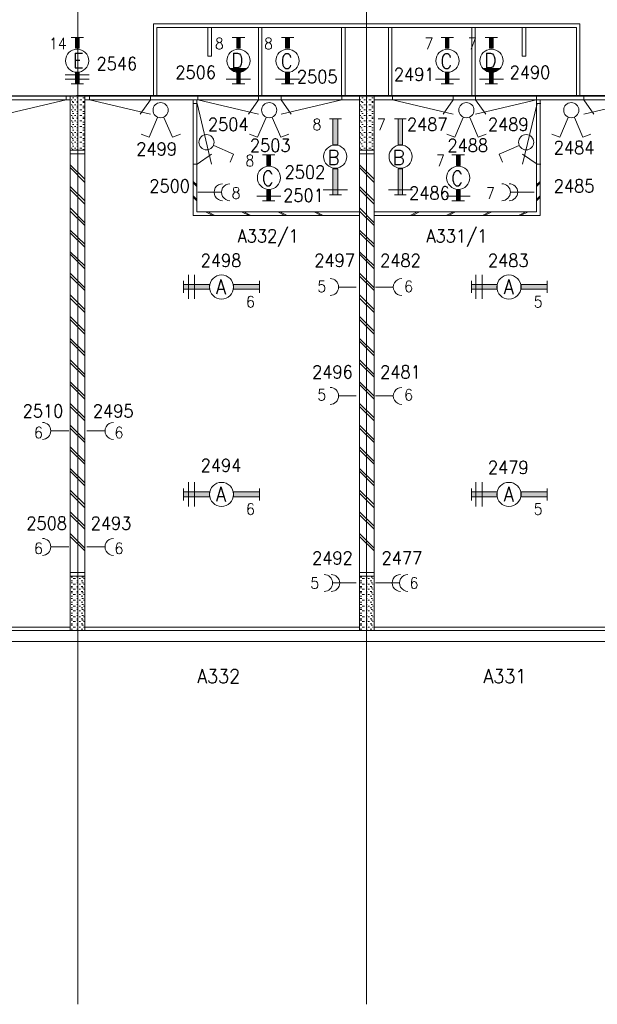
# Model space of a CAD drawing. Header units: metres. Extents: x -119 to 0, y 0 to 84.
# Tile 9 of 53: x -93 to -85, y 35 to 49. Entities that reach past the tile are written whole.
import ezdxf
from ezdxf.enums import TextEntityAlignment as Align

# ---------------------------------------------------------------- set-up
doc = ezdxf.new("R2010")
doc.units = ezdxf.units.M
doc.header["$MEASUREMENT"] = 0
doc.layers.add('Level 1', color=1, linetype='Continuous', lineweight=0)
doc.styles.add('Style-STANDARD', font='STANDARD.shx')

# ---------------------------------------------------------------- blocks, each defined once
blk = doc.blocks.new('FCAD29')
at = {"layer": 'Level 1', "color": 1, "linetype": 'Continuous', "lineweight": 0}
blk.add_circle((0, 0), 1, dxfattribs=at)
blk = doc.blocks.new('FCAD30')
at = {"layer": 'Level 1', "color": 1, "linetype": 'Continuous', "lineweight": 0}
blk.add_circle((0, 0), 1, dxfattribs=at)
blk = doc.blocks.new('FCAD31')
at = {"layer": 'Level 1', "color": 1, "linetype": 'Continuous', "lineweight": 0}
blk.add_circle((0, 0), 1, dxfattribs=at)
blk = doc.blocks.new('FCAD32')
at = {"layer": 'Level 1', "color": 1, "linetype": 'Continuous', "lineweight": 0}
blk.add_circle((0, 0), 1, dxfattribs=at)

msp = doc.modelspace()

# ---------------------------------------------------------------- linework, layer by layer
at = {"layer": 'Level 1', "color": 11, "linetype": 'Continuous', "lineweight": 0}
for p, q in [((-92.567, 62.078), (-92.567, 35.354)), ((-88.575, 62.078), (-88.575, 35.354)), ((-106.454, 47.899), (-6.907, 47.899)), ((-106.454, 40.368), (-6.907, 40.368))]:
    msp.add_line(p, q, dxfattribs=at)
at = {"layer": 'Level 1', "color": 1, "linetype": 'Continuous', "lineweight": 0}
for p, q in [((-91.519, 47.899), (-91.519, 48.901)), ((-91.519, 48.901), (-85.628, 48.901)), ((-91.472, 47.899), (-91.472, 48.851)), ((-91.472, 48.851), (-85.675, 48.851)), ((-90.77, 48.851), (-90.77, 48.453)), ((-90.719, 48.453), (-90.719, 48.851)), ((-90.068, 47.899), (-90.068, 48.851)), ((-90.022, 47.899), (-90.022, 48.851)), ((-88.922, 47.899), (-88.922, 48.851)), ((-88.872, 47.899), (-88.872, 48.851)), ((-88.271, 47.899), (-88.271, 48.851)), ((-88.224, 47.899), (-88.224, 48.851)), ((-87.121, 47.899), (-87.121, 48.851)), ((-87.074, 47.899), (-87.074, 48.851)), ((-86.423, 48.453), (-86.423, 48.851)), ((-86.373, 48.851), (-86.373, 48.453)), ((-85.675, 47.899), (-85.675, 48.851)), ((-85.628, 47.899), (-85.628, 48.901)), ((-92.657, 48.71), (-92.485, 48.71)), ((-90.259, 48.71), (-90.431, 48.71)), ((-89.581, 48.71), (-89.749, 48.71)), ((-87.375, 48.71), (-87.542, 48.71)), ((-86.766, 48.71), (-86.934, 48.71)), ((-90.77, 48.453), (-90.719, 48.453)), ((-86.373, 48.453), (-86.423, 48.453)), ((-92.739, 48.196), (-92.407, 48.196)), ((-90.228, 48.282), (-90.462, 48.282)), ((-90.24, 48.274), (-90.439, 48.274)), ((-90.252, 48.262), (-90.431, 48.262)), ((-90.271, 48.25), (-90.419, 48.25)), ((-90.279, 48.242), (-90.388, 48.242)), ((-86.735, 48.282), (-86.961, 48.282)), ((-86.747, 48.274), (-86.946, 48.274)), ((-86.755, 48.262), (-86.934, 48.262)), ((-86.774, 48.25), (-86.926, 48.25)), ((-86.786, 48.242), (-86.895, 48.242)), ((-92.739, 48.137), (-92.407, 48.137)), ((-92.657, 48.071), (-92.485, 48.071)), ((-90.178, 48.137), (-90.513, 48.137)), ((-90.259, 48.071), (-90.431, 48.071)), ((-89.499, 48.137), (-89.831, 48.137)), ((-89.581, 48.071), (-89.749, 48.071)), ((-87.289, 48.137), (-87.62, 48.137)), ((-87.375, 48.071), (-87.542, 48.071)), ((-86.681, 48.137), (-87.012, 48.137)), ((-86.766, 48.071), (-86.934, 48.071)), ((-100.659, 47.904), (-92.474, 47.904)), ((-92.728, 47.9), (-92.728, 47.85)), ((-92.669, 40.52), (-92.669, 47.899)), ((-92.583, 47.909), (-84.472, 47.909)), ((-92.47, 40.52), (-92.47, 47.899)), ((-92.402, 47.9), (-92.402, 47.85)), ((-91.562, 47.9), (-91.562, 47.85)), ((-90.906, 47.9), (-90.906, 47.85)), ((-90.066, 47.9), (-90.066, 47.85)), ((-89.756, 47.9), (-89.756, 47.85)), ((-88.916, 47.9), (-88.916, 47.85)), ((-88.673, 40.52), (-88.673, 47.899)), ((-88.47, 40.52), (-88.47, 47.899)), ((-88.218, 47.9), (-88.218, 47.85)), ((-87.378, 47.9), (-87.378, 47.85)), ((-87.068, 47.9), (-87.068, 47.85)), ((-86.228, 47.9), (-86.228, 47.85)), ((-85.572, 47.9), (-85.572, 47.85)), ((-96.466, 47.849), (-92.669, 47.849)), ((-92.728, 47.85), (-93.568, 47.65)), ((-92.645, 47.849), (-92.657, 47.849)), ((-92.645, 47.782), (-92.657, 47.782)), ((-92.63, 47.829), (-92.645, 47.829)), ((-92.63, 47.763), (-92.645, 47.763)), ((-92.618, 47.88), (-92.638, 47.88)), ((-92.618, 47.814), (-92.638, 47.814)), ((-92.591, 47.849), (-92.61, 47.849)), ((-92.591, 47.782), (-92.61, 47.782)), ((-92.559, 47.88), (-92.579, 47.88)), ((-92.559, 47.829), (-92.579, 47.829)), ((-92.559, 47.814), (-92.579, 47.814)), ((-92.559, 47.763), (-92.579, 47.763)), ((-92.509, 47.849), (-92.536, 47.849)), ((-92.509, 47.782), (-92.536, 47.782)), ((-92.478, 47.88), (-92.497, 47.88)), ((-92.478, 47.829), (-92.497, 47.829)), ((-92.478, 47.814), (-92.497, 47.814)), ((-92.478, 47.763), (-92.497, 47.763)), ((-92.47, 47.849), (-88.673, 47.849)), ((-92.402, 47.85), (-91.562, 47.65)), ((-91.562, 47.85), (-91.702, 47.65)), ((-90.969, 46.25), (-90.969, 47.849)), ((-90.966, 47.8), (-90.916, 47.8)), ((-90.918, 46.305), (-90.918, 47.849)), ((-90.916, 47.8), (-90.716, 46.96)), ((-90.906, 47.85), (-90.066, 47.65)), ((-90.066, 47.85), (-90.206, 47.65)), ((-88.916, 47.85), (-89.756, 47.65)), ((-89.756, 47.85), (-89.616, 47.65)), ((-88.653, 47.849), (-88.661, 47.849)), ((-88.653, 47.782), (-88.661, 47.782)), ((-88.634, 47.829), (-88.653, 47.829)), ((-88.634, 47.763), (-88.653, 47.763)), ((-88.622, 47.88), (-88.642, 47.88)), ((-88.622, 47.814), (-88.642, 47.814)), ((-88.591, 47.849), (-88.61, 47.849)), ((-88.591, 47.782), (-88.61, 47.782)), ((-88.564, 47.88), (-88.579, 47.88)), ((-88.564, 47.829), (-88.579, 47.829)), ((-88.564, 47.814), (-88.579, 47.814)), ((-88.564, 47.763), (-88.579, 47.763)), ((-88.513, 47.849), (-88.544, 47.849)), ((-88.513, 47.782), (-88.544, 47.782)), ((-88.482, 47.88), (-88.501, 47.88)), ((-88.482, 47.829), (-88.501, 47.829)), ((-88.482, 47.814), (-88.501, 47.814)), ((-88.482, 47.763), (-88.501, 47.763)), ((-88.47, 47.849), (-84.677, 47.849)), ((-88.218, 47.85), (-87.378, 47.65)), ((-87.378, 47.85), (-87.518, 47.65)), ((-86.228, 47.85), (-87.068, 47.65)), ((-87.068, 47.85), (-86.928, 47.65)), ((-86.218, 47.8), (-86.418, 46.96)), ((-86.225, 46.305), (-86.225, 47.849)), ((-86.168, 47.8), (-86.218, 47.8)), ((-86.174, 46.25), (-86.174, 47.849)), ((-84.732, 47.85), (-85.572, 47.65)), ((-85.572, 47.85), (-85.432, 47.65)), ((-92.645, 47.712), (-92.657, 47.712)), ((-92.645, 47.634), (-92.657, 47.634)), ((-92.63, 47.689), (-92.645, 47.689)), ((-92.63, 47.611), (-92.645, 47.611)), ((-92.618, 47.74), (-92.638, 47.74)), ((-92.618, 47.662), (-92.638, 47.662)), ((-92.591, 47.712), (-92.61, 47.712)), ((-92.591, 47.634), (-92.61, 47.634)), ((-92.559, 47.74), (-92.579, 47.74)), ((-92.559, 47.689), (-92.579, 47.689)), ((-92.559, 47.662), (-92.579, 47.662)), ((-92.559, 47.611), (-92.579, 47.611)), ((-92.509, 47.712), (-92.536, 47.712)), ((-92.509, 47.634), (-92.536, 47.634)), ((-92.478, 47.74), (-92.497, 47.74)), ((-92.478, 47.689), (-92.497, 47.689)), ((-92.478, 47.662), (-92.497, 47.662)), ((-92.478, 47.611), (-92.497, 47.611)), ((-88.653, 47.712), (-88.661, 47.712)), ((-88.653, 47.634), (-88.661, 47.634)), ((-88.634, 47.689), (-88.653, 47.689)), ((-88.634, 47.611), (-88.653, 47.611)), ((-88.622, 47.74), (-88.642, 47.74)), ((-88.622, 47.662), (-88.642, 47.662)), ((-88.591, 47.712), (-88.61, 47.712)), ((-88.591, 47.634), (-88.61, 47.634)), ((-88.564, 47.74), (-88.579, 47.74)), ((-88.564, 47.689), (-88.579, 47.689)), ((-88.564, 47.662), (-88.579, 47.662)), ((-88.564, 47.611), (-88.579, 47.611)), ((-88.513, 47.712), (-88.544, 47.712)), ((-88.513, 47.634), (-88.544, 47.634)), ((-88.482, 47.74), (-88.501, 47.74)), ((-88.482, 47.689), (-88.501, 47.689)), ((-88.482, 47.662), (-88.501, 47.662)), ((-88.482, 47.611), (-88.501, 47.611)), ((-92.645, 47.56), (-92.657, 47.56)), ((-92.645, 47.482), (-92.657, 47.482)), ((-92.63, 47.541), (-92.645, 47.541)), ((-92.618, 47.591), (-92.638, 47.591)), ((-92.618, 47.51), (-92.638, 47.51)), ((-92.591, 47.56), (-92.61, 47.56)), ((-92.591, 47.482), (-92.61, 47.482)), ((-92.559, 47.591), (-92.579, 47.591)), ((-92.559, 47.541), (-92.579, 47.541)), ((-92.559, 47.51), (-92.579, 47.51)), ((-92.509, 47.56), (-92.536, 47.56)), ((-92.509, 47.482), (-92.536, 47.482)), ((-92.478, 47.591), (-92.497, 47.591)), ((-92.478, 47.541), (-92.497, 47.541)), ((-92.478, 47.51), (-92.497, 47.51)), ((-91.464, 47.607), (-91.581, 47.334)), ((-91.374, 47.607), (-91.257, 47.334)), ((-89.963, 47.607), (-90.08, 47.334)), ((-89.877, 47.607), (-89.76, 47.334)), ((-89.086, 47.588), (-88.922, 47.588)), ((-88.653, 47.56), (-88.661, 47.56)), ((-88.653, 47.482), (-88.661, 47.482)), ((-88.634, 47.541), (-88.653, 47.541)), ((-88.622, 47.591), (-88.642, 47.591)), ((-88.622, 47.51), (-88.642, 47.51)), ((-88.591, 47.56), (-88.61, 47.56)), ((-88.591, 47.482), (-88.61, 47.482)), ((-88.564, 47.591), (-88.579, 47.591)), ((-88.564, 47.541), (-88.579, 47.541)), ((-88.564, 47.51), (-88.579, 47.51)), ((-88.513, 47.56), (-88.544, 47.56)), ((-88.513, 47.482), (-88.544, 47.482)), ((-88.482, 47.591), (-88.501, 47.591)), ((-88.482, 47.541), (-88.501, 47.541)), ((-88.482, 47.51), (-88.501, 47.51)), ((-88.189, 47.588), (-88.026, 47.588)), ((-87.238, 47.607), (-87.355, 47.334)), ((-87.148, 47.607), (-87.032, 47.334)), ((-85.788, 47.607), (-85.905, 47.334)), ((-85.702, 47.607), (-85.585, 47.334)), ((-92.645, 47.4), (-92.657, 47.4)), ((-92.63, 47.463), (-92.645, 47.463)), ((-92.63, 47.381), (-92.645, 47.381)), ((-92.618, 47.432), (-92.638, 47.432)), ((-92.618, 47.361), (-92.638, 47.361)), ((-92.591, 47.4), (-92.61, 47.4)), ((-92.559, 47.463), (-92.579, 47.463)), ((-92.559, 47.432), (-92.579, 47.432)), ((-92.559, 47.381), (-92.579, 47.381)), ((-92.559, 47.361), (-92.579, 47.361)), ((-92.509, 47.4), (-92.536, 47.4)), ((-92.478, 47.463), (-92.497, 47.463)), ((-92.478, 47.432), (-92.497, 47.432)), ((-92.478, 47.381), (-92.497, 47.381)), ((-92.478, 47.361), (-92.497, 47.361)), ((-91.581, 47.334), (-91.69, 47.377)), ((-91.257, 47.334), (-91.148, 47.377)), ((-90.08, 47.334), (-90.193, 47.377)), ((-89.76, 47.334), (-89.651, 47.377)), ((-88.653, 47.4), (-88.661, 47.4)), ((-88.634, 47.463), (-88.653, 47.463)), ((-88.634, 47.381), (-88.653, 47.381)), ((-88.622, 47.432), (-88.642, 47.432)), ((-88.622, 47.361), (-88.642, 47.361)), ((-88.591, 47.4), (-88.61, 47.4)), ((-88.564, 47.463), (-88.579, 47.463)), ((-88.564, 47.432), (-88.579, 47.432)), ((-88.564, 47.381), (-88.579, 47.381)), ((-88.564, 47.361), (-88.579, 47.361)), ((-88.513, 47.4), (-88.544, 47.4)), ((-88.482, 47.463), (-88.501, 47.463)), ((-88.482, 47.432), (-88.501, 47.432)), ((-88.482, 47.381), (-88.501, 47.381)), ((-88.482, 47.361), (-88.501, 47.361)), ((-87.355, 47.334), (-87.464, 47.377)), ((-87.032, 47.334), (-86.922, 47.377)), ((-85.905, 47.334), (-86.014, 47.377)), ((-85.585, 47.334), (-85.476, 47.377)), ((-92.645, 47.334), (-92.657, 47.334)), ((-92.645, 47.264), (-92.657, 47.264)), ((-92.63, 47.315), (-92.645, 47.315)), ((-92.63, 47.241), (-92.645, 47.241)), ((-92.618, 47.291), (-92.638, 47.291)), ((-92.618, 47.209), (-92.638, 47.209)), ((-92.591, 47.334), (-92.61, 47.334)), ((-92.591, 47.264), (-92.61, 47.264)), ((-92.559, 47.315), (-92.579, 47.315)), ((-92.559, 47.291), (-92.579, 47.291)), ((-92.559, 47.241), (-92.579, 47.241)), ((-92.559, 47.209), (-92.579, 47.209)), ((-92.509, 47.334), (-92.536, 47.334)), ((-92.509, 47.264), (-92.536, 47.264)), ((-92.478, 47.315), (-92.497, 47.315)), ((-92.478, 47.291), (-92.497, 47.291)), ((-92.478, 47.241), (-92.497, 47.241)), ((-92.478, 47.209), (-92.497, 47.209)), ((-90.684, 47.217), (-90.412, 47.1)), ((-88.653, 47.334), (-88.661, 47.334)), ((-88.653, 47.264), (-88.661, 47.264)), ((-88.634, 47.315), (-88.653, 47.315)), ((-88.634, 47.241), (-88.653, 47.241)), ((-88.622, 47.291), (-88.642, 47.291)), ((-88.622, 47.209), (-88.642, 47.209)), ((-88.591, 47.334), (-88.61, 47.334)), ((-88.591, 47.264), (-88.61, 47.264)), ((-88.564, 47.315), (-88.579, 47.315)), ((-88.564, 47.291), (-88.579, 47.291)), ((-88.564, 47.241), (-88.579, 47.241)), ((-88.564, 47.209), (-88.579, 47.209)), ((-88.513, 47.334), (-88.544, 47.334)), ((-88.513, 47.264), (-88.544, 47.264)), ((-88.482, 47.315), (-88.501, 47.315)), ((-88.482, 47.291), (-88.501, 47.291)), ((-88.482, 47.241), (-88.501, 47.241)), ((-88.482, 47.209), (-88.501, 47.209)), ((-86.466, 47.217), (-86.743, 47.1)), ((-92.47, 47.155), (-92.669, 47.155)), ((-92.47, 47.104), (-92.669, 47.104)), ((-92.645, 47.182), (-92.657, 47.182)), ((-92.63, 47.163), (-92.645, 47.163)), ((-92.591, 47.182), (-92.61, 47.182)), ((-92.559, 47.163), (-92.579, 47.163)), ((-92.509, 47.182), (-92.536, 47.182)), ((-92.478, 47.163), (-92.497, 47.163)), ((-90.916, 46.96), (-90.716, 47.1)), ((-90.412, 47.1), (-90.458, 46.991)), ((-89.842, 47.092), (-90.014, 47.092)), ((-88.47, 47.155), (-88.673, 47.155)), ((-88.47, 47.104), (-88.673, 47.104)), ((-88.653, 47.182), (-88.661, 47.182)), ((-88.634, 47.163), (-88.653, 47.163)), ((-88.591, 47.182), (-88.61, 47.182)), ((-88.564, 47.163), (-88.579, 47.163)), ((-88.513, 47.182), (-88.544, 47.182)), ((-88.482, 47.163), (-88.501, 47.163)), ((-87.223, 47.092), (-87.394, 47.092)), ((-86.743, 47.1), (-86.696, 46.991)), ((-86.218, 46.96), (-86.418, 47.1)), ((-92.47, 46.753), (-92.669, 46.952)), ((-90.966, 46.96), (-90.916, 46.96)), ((-88.47, 46.753), (-88.673, 46.952)), ((-86.168, 46.96), (-86.218, 46.96)), ((-92.47, 46.71), (-92.669, 46.913)), ((-88.47, 46.71), (-88.673, 46.913)), ((-90.918, 46.675), (-90.969, 46.722)), ((-90.918, 46.652), (-90.969, 46.703)), ((-86.225, 46.675), (-86.174, 46.722)), ((-86.225, 46.652), (-86.174, 46.703)), ((-92.47, 46.453), (-92.669, 46.652)), ((-92.47, 46.41), (-92.669, 46.613)), ((-90.918, 46.473), (-90.969, 46.523)), ((-90.583, 46.574), (-90.907, 46.574)), ((-88.84, 46.605), (-89.172, 46.605)), ((-89.086, 46.539), (-88.922, 46.539)), ((-88.47, 46.453), (-88.673, 46.652)), ((-88.47, 46.41), (-88.673, 46.613)), ((-87.94, 46.605), (-88.271, 46.605)), ((-88.189, 46.539), (-88.026, 46.539)), ((-86.583, 46.574), (-86.256, 46.574)), ((-86.225, 46.473), (-86.174, 46.523)), ((-90.918, 46.453), (-90.969, 46.504)), ((-89.757, 46.519), (-90.092, 46.519)), ((-89.842, 46.453), (-90.014, 46.453)), ((-87.141, 46.519), (-87.472, 46.519)), ((-87.223, 46.453), (-87.394, 46.453)), ((-86.225, 46.453), (-86.174, 46.504)), ((-92.47, 46.153), (-92.669, 46.356)), ((-92.47, 46.114), (-92.669, 46.313)), ((-88.673, 46.305), (-90.918, 46.305)), ((-90.7, 46.25), (-90.801, 46.305)), ((-90.673, 46.25), (-90.77, 46.305)), ((-90.197, 46.25), (-90.302, 46.305)), ((-90.174, 46.25), (-90.271, 46.305)), ((-89.702, 46.25), (-89.803, 46.305)), ((-89.671, 46.25), (-89.772, 46.305)), ((-89.203, 46.25), (-89.3, 46.305)), ((-89.172, 46.25), (-89.269, 46.305)), ((-88.47, 46.153), (-88.673, 46.356)), ((-88.47, 46.114), (-88.673, 46.313)), ((-88.47, 46.305), (-86.225, 46.305)), ((-87.971, 46.25), (-87.874, 46.305)), ((-87.94, 46.25), (-87.842, 46.305)), ((-87.472, 46.25), (-87.375, 46.305)), ((-87.441, 46.25), (-87.343, 46.305)), ((-86.973, 46.25), (-86.876, 46.305)), ((-86.946, 46.25), (-86.844, 46.305)), ((-86.474, 46.25), (-86.373, 46.305)), ((-86.447, 46.25), (-86.342, 46.305)), ((-88.673, 46.25), (-90.969, 46.25)), ((-88.47, 46.25), (-86.174, 46.25)), ((-92.47, 45.857), (-92.669, 46.051)), ((-92.47, 45.814), (-92.669, 46.013)), ((-88.47, 45.857), (-88.673, 46.051)), ((-88.47, 45.814), (-88.673, 46.013)), ((-92.47, 45.556), (-92.669, 45.751)), ((-92.47, 45.514), (-92.669, 45.716)), ((-88.47, 45.556), (-88.673, 45.751)), ((-88.47, 45.514), (-88.673, 45.716)), ((-92.47, 45.252), (-92.669, 45.455)), ((-88.47, 45.252), (-88.673, 45.455)), ((-92.47, 45.217), (-92.669, 45.412)), ((-91.105, 45.35), (-91.105, 45.182)), ((-91.035, 45.1), (-91.035, 45.432)), ((-90.953, 45.1), (-90.953, 45.432)), ((-90.053, 45.35), (-90.053, 45.182)), ((-88.47, 45.217), (-88.673, 45.412)), ((-87.125, 45.35), (-87.125, 45.182)), ((-87.063, 45.1), (-87.063, 45.432)), ((-86.977, 45.1), (-86.977, 45.432)), ((-86.08, 45.35), (-86.08, 45.182)), ((-88.716, 45.264), (-88.957, 45.264)), ((-88.451, 45.264), (-88.209, 45.264)), ((-92.47, 44.952), (-92.669, 45.155)), ((-92.47, 44.913), (-92.669, 45.112)), ((-88.47, 44.952), (-88.673, 45.155)), ((-88.47, 44.913), (-88.673, 45.112)), ((-92.47, 44.656), (-92.669, 44.855)), ((-92.47, 44.613), (-92.669, 44.816)), ((-88.47, 44.656), (-88.673, 44.855)), ((-88.47, 44.613), (-88.673, 44.816)), ((-92.47, 44.356), (-92.669, 44.554)), ((-92.47, 44.313), (-92.669, 44.516)), ((-88.47, 44.356), (-88.673, 44.554)), ((-88.47, 44.313), (-88.673, 44.516)), ((-92.47, 44.056), (-92.669, 44.258)), ((-92.47, 44.017), (-92.669, 44.215)), ((-88.47, 44.056), (-88.673, 44.258)), ((-88.47, 44.017), (-88.673, 44.215)), ((-92.47, 43.755), (-92.669, 43.954)), ((-88.47, 43.755), (-88.673, 43.954)), ((-92.47, 43.716), (-92.669, 43.915)), ((-88.47, 43.716), (-88.673, 43.915)), ((-88.716, 43.759), (-88.957, 43.759)), ((-88.451, 43.759), (-88.209, 43.759)), ((-92.47, 43.455), (-92.669, 43.654)), ((-92.47, 43.416), (-92.669, 43.615)), ((-88.47, 43.455), (-88.673, 43.654)), ((-88.47, 43.416), (-88.673, 43.615)), ((-92.688, 43.276), (-92.934, 43.276)), ((-92.47, 43.155), (-92.669, 43.354)), ((-92.47, 43.116), (-92.669, 43.315)), ((-92.439, 43.276), (-92.193, 43.276)), ((-88.47, 43.155), (-88.673, 43.354)), ((-88.47, 43.116), (-88.673, 43.315)), ((-92.47, 42.855), (-92.669, 43.057)), ((-92.47, 42.816), (-92.669, 43.015)), ((-88.47, 42.855), (-88.673, 43.057)), ((-88.47, 42.816), (-88.673, 43.015)), ((-92.47, 42.559), (-92.669, 42.757)), ((-92.47, 42.516), (-92.669, 42.718)), ((-88.47, 42.559), (-88.673, 42.757)), ((-88.47, 42.516), (-88.673, 42.718)), ((-92.47, 42.258), (-92.669, 42.457)), ((-91.105, 42.481), (-91.105, 42.313)), ((-91.035, 42.231), (-91.035, 42.566)), ((-90.953, 42.231), (-90.953, 42.566)), ((-90.053, 42.481), (-90.053, 42.313)), ((-88.47, 42.258), (-88.673, 42.457)), ((-87.125, 42.481), (-87.125, 42.313)), ((-87.063, 42.231), (-87.063, 42.566)), ((-86.977, 42.231), (-86.977, 42.566)), ((-86.08, 42.481), (-86.08, 42.313)), ((-92.47, 42.215), (-92.669, 42.418)), ((-88.47, 42.215), (-88.673, 42.418)), ((-92.47, 41.958), (-92.669, 42.157)), ((-92.47, 41.919), (-92.669, 42.118)), ((-88.47, 41.958), (-88.673, 42.157)), ((-88.47, 41.919), (-88.673, 42.118)), ((-92.47, 41.658), (-92.669, 41.857)), ((-92.47, 41.619), (-92.669, 41.818)), ((-88.47, 41.658), (-88.673, 41.857)), ((-88.47, 41.619), (-88.673, 41.818)), ((-92.688, 41.674), (-92.934, 41.674)), ((-92.439, 41.674), (-92.193, 41.674)), ((-92.669, 41.319), (-92.47, 41.319)), ((-92.669, 41.268), (-92.47, 41.268)), ((-92.657, 41.257), (-92.638, 41.257)), ((-92.63, 41.237), (-92.599, 41.237)), ((-92.579, 41.257), (-92.559, 41.257)), ((-92.548, 41.237), (-92.528, 41.237)), ((-92.509, 41.257), (-92.485, 41.257)), ((-92.485, 41.237), (-92.478, 41.237)), ((-88.673, 41.319), (-88.47, 41.319)), ((-88.673, 41.268), (-88.47, 41.268)), ((-88.661, 41.257), (-88.642, 41.257)), ((-88.634, 41.237), (-88.603, 41.237)), ((-88.579, 41.257), (-88.564, 41.257)), ((-88.556, 41.237), (-88.532, 41.237)), ((-88.513, 41.257), (-88.493, 41.257)), ((-88.493, 41.237), (-88.482, 41.237)), ((-92.657, 41.206), (-92.638, 41.206)), ((-92.657, 41.175), (-92.638, 41.175)), ((-92.657, 41.128), (-92.638, 41.128)), ((-92.657, 41.108), (-92.638, 41.108)), ((-92.63, 41.159), (-92.599, 41.159)), ((-92.63, 41.089), (-92.599, 41.089)), ((-92.579, 41.206), (-92.559, 41.206)), ((-92.579, 41.175), (-92.559, 41.175)), ((-92.579, 41.128), (-92.559, 41.128)), ((-92.579, 41.108), (-92.559, 41.108)), ((-92.548, 41.159), (-92.528, 41.159)), ((-92.548, 41.089), (-92.528, 41.089)), ((-92.517, 41.206), (-92.497, 41.206)), ((-92.517, 41.128), (-92.497, 41.128)), ((-92.509, 41.175), (-92.485, 41.175)), ((-92.509, 41.108), (-92.485, 41.108)), ((-92.485, 41.159), (-92.478, 41.159)), ((-92.485, 41.089), (-92.478, 41.089)), ((-89.039, 41.175), (-88.716, 41.175)), ((-88.661, 41.206), (-88.642, 41.206)), ((-88.661, 41.175), (-88.642, 41.175)), ((-88.661, 41.128), (-88.642, 41.128)), ((-88.661, 41.108), (-88.642, 41.108)), ((-88.634, 41.159), (-88.603, 41.159)), ((-88.634, 41.089), (-88.603, 41.089)), ((-88.579, 41.206), (-88.564, 41.206)), ((-88.579, 41.175), (-88.564, 41.175)), ((-88.579, 41.128), (-88.564, 41.128)), ((-88.579, 41.108), (-88.564, 41.108)), ((-88.556, 41.159), (-88.532, 41.159)), ((-88.556, 41.089), (-88.532, 41.089)), ((-88.525, 41.206), (-88.501, 41.206)), ((-88.525, 41.128), (-88.501, 41.128)), ((-88.513, 41.175), (-88.493, 41.175)), ((-88.513, 41.108), (-88.493, 41.108)), ((-88.493, 41.159), (-88.482, 41.159)), ((-88.493, 41.089), (-88.482, 41.089)), ((-88.123, 41.175), (-88.451, 41.175)), ((-92.657, 41.058), (-92.638, 41.058)), ((-92.657, 41.038), (-92.638, 41.038)), ((-92.657, 40.991), (-92.638, 40.991)), ((-92.657, 40.96), (-92.638, 40.96)), ((-92.63, 41.015), (-92.599, 41.015)), ((-92.579, 41.058), (-92.559, 41.058)), ((-92.579, 41.038), (-92.559, 41.038)), ((-92.579, 40.991), (-92.559, 40.991)), ((-92.579, 40.96), (-92.559, 40.96)), ((-92.548, 41.015), (-92.528, 41.015)), ((-92.517, 41.058), (-92.497, 41.058)), ((-92.517, 40.991), (-92.497, 40.991)), ((-92.509, 41.038), (-92.485, 41.038)), ((-92.509, 40.96), (-92.485, 40.96)), ((-92.485, 41.015), (-92.478, 41.015)), ((-88.661, 41.058), (-88.642, 41.058)), ((-88.661, 41.038), (-88.642, 41.038)), ((-88.661, 40.991), (-88.642, 40.991)), ((-88.661, 40.96), (-88.642, 40.96)), ((-88.634, 41.015), (-88.603, 41.015)), ((-88.579, 41.058), (-88.564, 41.058)), ((-88.579, 41.038), (-88.564, 41.038)), ((-88.579, 40.991), (-88.564, 40.991)), ((-88.579, 40.96), (-88.564, 40.96)), ((-88.556, 41.015), (-88.532, 41.015)), ((-88.525, 41.058), (-88.501, 41.058)), ((-88.525, 40.991), (-88.501, 40.991)), ((-88.513, 41.038), (-88.493, 41.038)), ((-88.513, 40.96), (-88.493, 40.96)), ((-88.493, 41.015), (-88.482, 41.015)), ((-92.657, 40.91), (-92.638, 40.91)), ((-92.657, 40.878), (-92.638, 40.878)), ((-92.657, 40.832), (-92.638, 40.832)), ((-92.63, 40.937), (-92.599, 40.937)), ((-92.63, 40.855), (-92.599, 40.855)), ((-92.579, 40.91), (-92.559, 40.91)), ((-92.579, 40.878), (-92.559, 40.878)), ((-92.579, 40.832), (-92.559, 40.832)), ((-92.548, 40.937), (-92.528, 40.937)), ((-92.548, 40.855), (-92.528, 40.855)), ((-92.517, 40.91), (-92.497, 40.91)), ((-92.517, 40.832), (-92.497, 40.832)), ((-92.509, 40.878), (-92.485, 40.878)), ((-92.485, 40.937), (-92.478, 40.937)), ((-92.485, 40.855), (-92.478, 40.855)), ((-88.661, 40.91), (-88.642, 40.91)), ((-88.661, 40.878), (-88.642, 40.878)), ((-88.661, 40.832), (-88.642, 40.832)), ((-88.634, 40.937), (-88.603, 40.937)), ((-88.634, 40.855), (-88.603, 40.855)), ((-88.579, 40.91), (-88.564, 40.91)), ((-88.579, 40.878), (-88.564, 40.878)), ((-88.579, 40.832), (-88.564, 40.832)), ((-88.556, 40.937), (-88.532, 40.937)), ((-88.556, 40.855), (-88.532, 40.855)), ((-88.525, 40.91), (-88.501, 40.91)), ((-88.525, 40.832), (-88.501, 40.832)), ((-88.513, 40.878), (-88.493, 40.878)), ((-88.493, 40.937), (-88.482, 40.937)), ((-88.493, 40.855), (-88.482, 40.855)), ((-92.657, 40.808), (-92.638, 40.808)), ((-92.657, 40.758), (-92.638, 40.758)), ((-92.657, 40.726), (-92.638, 40.726)), ((-92.657, 40.679), (-92.638, 40.679)), ((-92.63, 40.789), (-92.599, 40.789)), ((-92.63, 40.707), (-92.599, 40.707)), ((-92.579, 40.808), (-92.559, 40.808)), ((-92.579, 40.758), (-92.559, 40.758)), ((-92.579, 40.726), (-92.559, 40.726)), ((-92.579, 40.679), (-92.559, 40.679)), ((-92.548, 40.789), (-92.528, 40.789)), ((-92.548, 40.707), (-92.528, 40.707)), ((-92.517, 40.758), (-92.497, 40.758)), ((-92.517, 40.679), (-92.497, 40.679)), ((-92.509, 40.808), (-92.485, 40.808)), ((-92.509, 40.726), (-92.485, 40.726)), ((-92.485, 40.789), (-92.478, 40.789)), ((-92.485, 40.707), (-92.478, 40.707)), ((-88.661, 40.808), (-88.642, 40.808)), ((-88.661, 40.758), (-88.642, 40.758)), ((-88.661, 40.726), (-88.642, 40.726)), ((-88.661, 40.679), (-88.642, 40.679)), ((-88.634, 40.789), (-88.603, 40.789)), ((-88.634, 40.707), (-88.603, 40.707)), ((-88.579, 40.808), (-88.564, 40.808)), ((-88.579, 40.758), (-88.564, 40.758)), ((-88.579, 40.726), (-88.564, 40.726)), ((-88.579, 40.679), (-88.564, 40.679)), ((-88.556, 40.789), (-88.532, 40.789)), ((-88.556, 40.707), (-88.532, 40.707)), ((-88.525, 40.758), (-88.501, 40.758)), ((-88.525, 40.679), (-88.501, 40.679)), ((-88.513, 40.808), (-88.493, 40.808)), ((-88.513, 40.726), (-88.493, 40.726)), ((-88.493, 40.789), (-88.482, 40.789)), ((-88.493, 40.707), (-88.482, 40.707)), ((-96.466, 40.566), (-92.669, 40.566)), ((-92.657, 40.66), (-92.638, 40.66)), ((-92.657, 40.609), (-92.638, 40.609)), ((-92.657, 40.59), (-92.638, 40.59)), ((-92.63, 40.641), (-92.599, 40.641)), ((-92.63, 40.566), (-92.599, 40.566)), ((-92.579, 40.66), (-92.559, 40.66)), ((-92.579, 40.609), (-92.559, 40.609)), ((-92.579, 40.59), (-92.559, 40.59)), ((-92.548, 40.641), (-92.528, 40.641)), ((-92.548, 40.566), (-92.528, 40.566)), ((-92.517, 40.609), (-92.497, 40.609)), ((-92.509, 40.66), (-92.485, 40.66)), ((-92.509, 40.59), (-92.485, 40.59)), ((-92.485, 40.641), (-92.478, 40.641)), ((-92.485, 40.566), (-92.478, 40.566)), ((-92.47, 40.566), (-88.673, 40.566)), ((-88.661, 40.66), (-88.642, 40.66)), ((-88.661, 40.609), (-88.642, 40.609)), ((-88.661, 40.59), (-88.642, 40.59)), ((-88.634, 40.641), (-88.603, 40.641)), ((-88.634, 40.566), (-88.603, 40.566)), ((-88.579, 40.66), (-88.564, 40.66)), ((-88.579, 40.609), (-88.564, 40.609)), ((-88.579, 40.59), (-88.564, 40.59)), ((-88.556, 40.641), (-88.532, 40.641)), ((-88.556, 40.566), (-88.532, 40.566)), ((-88.525, 40.609), (-88.501, 40.609)), ((-88.513, 40.66), (-88.493, 40.66)), ((-88.513, 40.59), (-88.493, 40.59)), ((-88.493, 40.641), (-88.482, 40.641)), ((-88.493, 40.566), (-88.482, 40.566)), ((-88.47, 40.566), (-84.677, 40.566)), ((-100.649, 40.52), (-44.515, 40.52)), ((-92.657, 40.535), (-92.638, 40.535)), ((-92.579, 40.535), (-92.559, 40.535)), ((-92.517, 40.535), (-92.497, 40.535)), ((-88.661, 40.535), (-88.642, 40.535)), ((-88.579, 40.535), (-88.564, 40.535)), ((-88.525, 40.535), (-88.501, 40.535)), ((-100.801, 40.368), (-44.367, 40.368))]:
    msp.add_line(p, q, dxfattribs=at)
for centre, radius in [((-92.575, 48.391), 0.16), ((-90.345, 48.391), 0.16), ((-89.667, 48.391), 0.16), ((-87.456, 48.391), 0.16), ((-86.848, 48.391), 0.16), ((-91.421, 47.708), 0.105), ((-89.92, 47.708), 0.105), ((-87.195, 47.708), 0.105), ((-85.745, 47.708), 0.105), ((-90.786, 47.264), 0.105), ((-86.369, 47.264), 0.105), ((-89.008, 47.065), 0.16), ((-88.104, 47.065), 0.16), ((-89.924, 46.773), 0.16), ((-87.308, 46.773), 0.16)]:
    msp.add_circle(centre, radius, dxfattribs=at)
for centre, start, end in [((-90.564, 46.574), 90, 270.0002), ((-90.462, 46.574), 90, 270.0002), ((-86.704, 46.574), 270.0001, 90), ((-86.603, 46.574), 270.0001, 90), ((-89.078, 45.264), 270.0001, 90), ((-88.088, 45.264), 90, 270.0001), ((-89.078, 43.759), 270.0001, 90), ((-88.088, 43.759), 90, 270.0001), ((-93.055, 43.276), 270.0001, 90), ((-92.072, 43.276), 90, 270.0001), ((-93.055, 41.674), 270.0001, 90), ((-92.072, 41.674), 90, 270.0001), ((-89.16, 41.175), 270.0001, 90), ((-89.063, 41.175), 270.0001, 90), ((-88.104, 41.175), 90, 270.0002), ((-88.002, 41.175), 90, 270.0002)]:
    msp.add_arc(centre, 0.117, start, end, dxfattribs=at)
for points in [[(-92.548, 48.562), (-92.599, 48.562), (-92.548, 48.71), (-92.599, 48.71)], [(-92.548, 48.071), (-92.599, 48.071), (-92.548, 48.223), (-92.599, 48.223)], [(-88.973, 46.898), (-88.973, 46.539), (-89.039, 46.898), (-89.039, 46.539)], [(-88.076, 46.898), (-88.076, 46.539), (-88.139, 46.898), (-88.139, 46.539)], [(-90.747, 45.233), (-91.105, 45.233), (-90.747, 45.299), (-91.105, 45.299)], [(-86.77, 45.233), (-87.125, 45.233), (-86.77, 45.299), (-87.125, 45.299)], [(-90.747, 42.364), (-91.105, 42.364), (-90.747, 42.434), (-91.105, 42.434)], [(-86.77, 42.364), (-87.125, 42.364), (-86.77, 42.434), (-87.125, 42.434)]]:
    msp.add_solid(points, dxfattribs=at)
at = {"layer": 'Level 1', "color": 1, "linetype": 'Continuous', "lineweight": 0, "extrusion": (0, 0, -1)}
for points in [[(90.369, 48.562), (90.322, 48.562), (90.369, 48.71), (90.322, 48.71)], [(89.694, 48.562), (89.64, 48.562), (89.694, 48.71), (89.64, 48.71)], [(87.484, 48.562), (87.437, 48.562), (87.484, 48.71), (87.437, 48.71)], [(86.876, 48.562), (86.825, 48.562), (86.876, 48.71), (86.825, 48.71)], [(90.369, 48.071), (90.322, 48.071), (90.369, 48.223), (90.322, 48.223)], [(89.694, 48.071), (89.64, 48.071), (89.694, 48.223), (89.64, 48.223)], [(87.484, 48.071), (87.437, 48.071), (87.484, 48.223), (87.437, 48.223)], [(86.876, 48.071), (86.825, 48.071), (86.876, 48.223), (86.825, 48.223)], [(89.039, 47.229), (89.039, 47.588), (88.973, 47.229), (88.973, 47.588)], [(88.139, 47.229), (88.139, 47.588), (88.076, 47.229), (88.076, 47.588)], [(89.952, 46.944), (89.901, 46.944), (89.952, 47.092), (89.901, 47.092)], [(87.332, 46.944), (87.281, 46.944), (87.332, 47.092), (87.281, 47.092)], [(89.952, 46.453), (89.901, 46.453), (89.952, 46.601), (89.901, 46.601)], [(87.332, 46.453), (87.281, 46.453), (87.332, 46.601), (87.281, 46.601)], [(90.412, 45.299), (90.053, 45.299), (90.412, 45.233), (90.053, 45.233)], [(86.439, 45.299), (86.08, 45.299), (86.439, 45.233), (86.08, 45.233)], [(90.412, 42.434), (90.053, 42.434), (90.412, 42.364), (90.053, 42.364)], [(86.439, 42.434), (86.08, 42.434), (86.439, 42.364), (86.08, 42.364)]]:
    msp.add_solid(points, dxfattribs=at)
at = {"layer": 'Level 1', "color": 1, "linetype": 'Continuous', "lineweight": 0}
for points in [[(-92.548, 48.562), (-92.599, 48.562), (-92.599, 48.71), (-92.548, 48.71)], [(-90.369, 48.562), (-90.322, 48.562), (-90.322, 48.71), (-90.369, 48.71)], [(-89.694, 48.562), (-89.64, 48.562), (-89.64, 48.71), (-89.694, 48.71)], [(-87.484, 48.562), (-87.437, 48.562), (-87.437, 48.71), (-87.484, 48.71)], [(-86.876, 48.562), (-86.825, 48.562), (-86.825, 48.71), (-86.876, 48.71)], [(-92.548, 48.071), (-92.599, 48.071), (-92.599, 48.223), (-92.548, 48.223)], [(-90.369, 48.071), (-90.322, 48.071), (-90.322, 48.223), (-90.369, 48.223)], [(-89.694, 48.071), (-89.64, 48.071), (-89.64, 48.223), (-89.694, 48.223)], [(-87.484, 48.071), (-87.437, 48.071), (-87.437, 48.223), (-87.484, 48.223)], [(-86.876, 48.071), (-86.825, 48.071), (-86.825, 48.223), (-86.876, 48.223)], [(-89.039, 47.229), (-89.039, 47.588), (-88.973, 47.588), (-88.973, 47.229)], [(-88.139, 47.229), (-88.139, 47.588), (-88.076, 47.588), (-88.076, 47.229)], [(-89.952, 46.944), (-89.901, 46.944), (-89.901, 47.092), (-89.952, 47.092)], [(-87.332, 46.944), (-87.281, 46.944), (-87.281, 47.092), (-87.332, 47.092)], [(-88.973, 46.898), (-88.973, 46.539), (-89.039, 46.539), (-89.039, 46.898)], [(-88.076, 46.898), (-88.076, 46.539), (-88.139, 46.539), (-88.139, 46.898)], [(-89.952, 46.453), (-89.901, 46.453), (-89.901, 46.601), (-89.952, 46.601)], [(-87.332, 46.453), (-87.281, 46.453), (-87.281, 46.601), (-87.332, 46.601)], [(-90.747, 45.233), (-91.105, 45.233), (-91.105, 45.299), (-90.747, 45.299)], [(-90.412, 45.299), (-90.053, 45.299), (-90.053, 45.233), (-90.412, 45.233)], [(-86.77, 45.233), (-87.125, 45.233), (-87.125, 45.299), (-86.77, 45.299)], [(-86.439, 45.299), (-86.08, 45.299), (-86.08, 45.233), (-86.439, 45.233)], [(-90.747, 42.364), (-91.105, 42.364), (-91.105, 42.434), (-90.747, 42.434)], [(-90.412, 42.434), (-90.053, 42.434), (-90.053, 42.364), (-90.412, 42.364)], [(-86.77, 42.364), (-87.125, 42.364), (-87.125, 42.434), (-86.77, 42.434)], [(-86.439, 42.434), (-86.08, 42.434), (-86.08, 42.364), (-86.439, 42.364)]]:
    msp.add_3dface(points, dxfattribs=at)

# ---------------------------------------------------------------- block references
at = {"layer": 'Level 1', "color": 1, "linetype": 'Continuous', "lineweight": 0, "yscale": 0.1663}
for name, p, xscale in [('FCAD29', (-90.579, 45.264), 0.1663), ('FCAD30', (-86.607, 45.264), 0.1663), ('FCAD31', (-90.579, 42.399), 0.1663), ('FCAD32', (-86.607, 42.399), 0.166301)]:
    msp.add_blockref(name, p, dxfattribs=dict(at, xscale=xscale))

# ---------------------------------------------------------------- texts
at = {"layer": 'Level 1', "color": 1, "linetype": 'Continuous', "lineweight": 0, "style": 'Style-STANDARD'}
for s, height, p in [('14', 0.1559, (-92.84, 48.55)), ('8', 0.156, (-90.609, 48.55)), ('8', 0.156, (-89.93, 48.55)), ('7', 0.156, (-87.712, 48.55)), ('7', 0.156, (-87.112, 48.55)), ('2546', 0.1799, (-92.026, 48.261)), ('2506', 0.1799, (-90.936, 48.141)), ('2491', 0.1799, (-87.916, 48.111)), ('2490', 0.1799, (-86.316, 48.141)), ('2505', 0.1799, (-89.256, 48.081)), ('2504', 0.1799, (-90.486, 47.421)), ('8', 0.156, (-89.26, 47.432)), ('7', 0.156, (-88.371, 47.432)), ('2487', 0.1799, (-87.736, 47.421)), ('2489', 0.1799, (-86.616, 47.421)), ('2499', 0.1799, (-91.476, 47.081)), ('2503', 0.1799, (-89.906, 47.131)), ('2488', 0.1799, (-87.176, 47.131)), ('2484', 0.1799, (-85.706, 47.101)), ('8', 0.156, (-90.187, 46.933)), ('7', 0.156, (-87.552, 46.933)), ('2502', 0.1799, (-89.426, 46.761)), ('2500', 0.1799, (-91.296, 46.571)), ('2485', 0.1799, (-85.706, 46.571)), ('8', 0.156, (-90.378, 46.484)), ('2501', 0.1799, (-89.446, 46.441)), ('2486', 0.1799, (-87.706, 46.471)), ('7', 0.156, (-86.862, 46.484)), ('A332/1', 0.1799, (-89.935, 45.881)), ('A331/1', 0.1799, (-87.326, 45.881)), ('2498', 0.1799, (-90.586, 45.541)), ('2497', 0.1799, (-89.016, 45.541)), ('2482', 0.1799, (-88.106, 45.541)), ('2483', 0.1799, (-86.616, 45.541)), ('5', 0.156, (-89.193, 45.194)), ('6', 0.156, (-87.993, 45.194)), ('6', 0.156, (-90.18, 44.983)), ('5', 0.156, (-86.203, 44.983)), ('2496', 0.1799, (-89.046, 44.001)), ('2481', 0.1799, (-88.106, 44.001)), ('5', 0.156, (-89.193, 43.697)), ('6', 0.156, (-87.993, 43.697)), ('2510', 0.1799, (-93.046, 43.461)), ('2495', 0.1799, (-92.076, 43.461)), ('6', 0.156, (-93.108, 43.175)), ('6', 0.156, (-91.997, 43.175)), ('2494', 0.1799, (-90.586, 42.711)), ('2479', 0.1799, (-86.616, 42.681)), ('6', 0.156, (-90.18, 42.118)), ('5', 0.156, (-86.203, 42.118)), ('2508', 0.1799, (-92.996, 41.911)), ('2493', 0.1799, (-92.106, 41.911)), ('6', 0.156, (-93.108, 41.576)), ('6', 0.156, (-91.997, 41.576)), ('2492', 0.1799, (-89.046, 41.431)), ('2477', 0.1799, (-88.086, 41.431)), ('5', 0.156, (-89.291, 41.097)), ('6', 0.156, (-87.919, 41.097)), ('A332', 0.1949, (-90.619, 39.791)), ('A331', 0.1949, (-86.663, 39.791))]:
    msp.add_text(s, height=height, dxfattribs=at).set_placement(p, align=Align.CENTER)
msp.add_text('E', height=0.203, dxfattribs=at).set_placement((-92.634, 48.293))
for s, p in [('D', (-90.277, 48.293)), ('C', (-89.595, 48.282)), ('C', (-87.389, 48.282)), ('D', (-86.78, 48.293)), ('B', (-88.948, 46.952)), ('B', (-88.047, 46.952)), ('C', (-89.856, 46.664)), ('C', (-87.24, 46.664)), ('A', (-90.515, 45.167)), ('A', (-86.539, 45.167)), ('A', (-90.515, 42.301)), ('A', (-86.539, 42.301))]:
    msp.add_text(s, height=0.203, dxfattribs=at).set_placement(p, align=Align.RIGHT)

doc.saveas('drawing.dxf')
